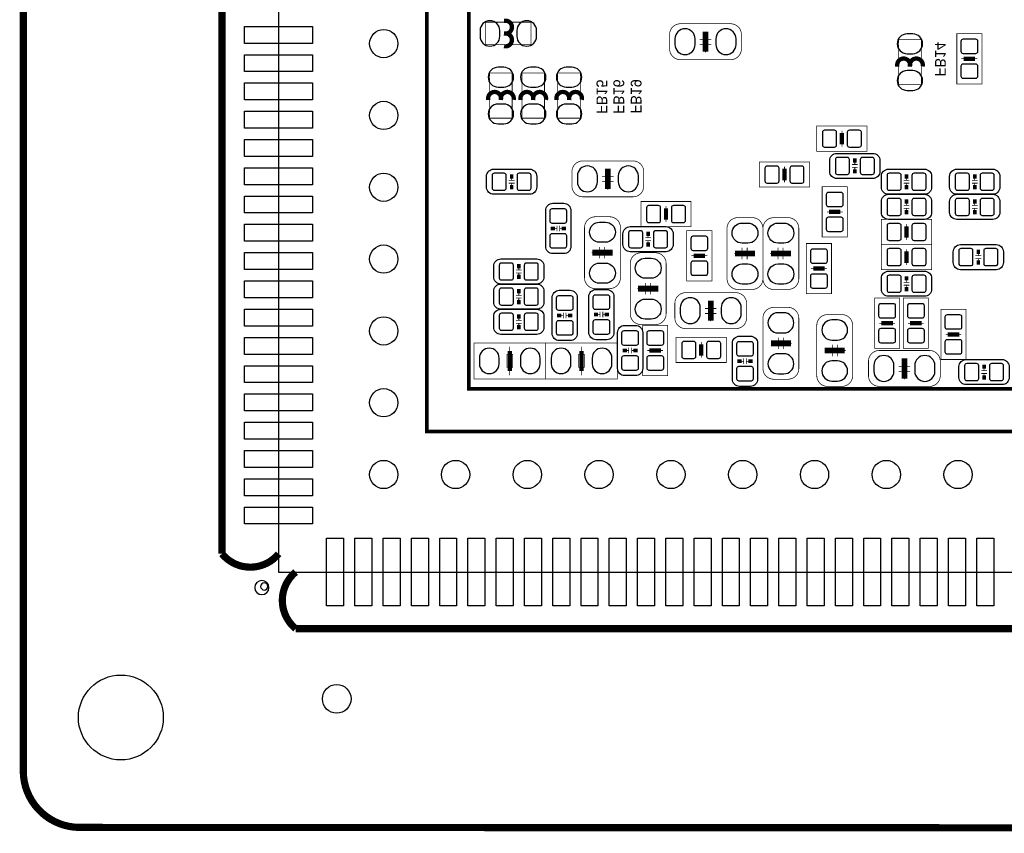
# Model space of a CAD drawing. Extents: x -9 to 199, y -9 to 108.
# Tile 1 of 10: x -9 to 26, y -9 to 20. Entities that reach past the tile are written whole.
import ezdxf
from ezdxf.enums import TextEntityAlignment as Align

# ---------------------------------------------------------------- set-up
doc = ezdxf.new("R2010")
doc.units = 0
for name, color, linetype in [('BG_OUTLINE', 7, 'CONTINUOUS'), ('BG_SILKSCREEN_BOTTOM', 6, 'CONTINUOUS'), ('PG_ASSEMBLY_BOTTOM', 5, 'CONTINUOUS'), ('PG_SILKSCREEN_BOTTOM', 173, 'CONTINUOUS'), ('PIN_BOTTOM', 1, 'CONTINUOUS')]:
    doc.layers.add(name, color=color, linetype=linetype)

msp = doc.modelspace()

# ---------------------------------------------------------------- linework, layer by layer
at = {"layer": 'BG_OUTLINE', "const_width": 0.254}
for points in [[(-7.03199, -9.031986), (197.06971, -9.113266, 0.414214), (199.069706, -7.11327), (199.069706, 105.7402, 0.414214), (197.06971, 107.740196), (4.275836, 107.821476)], [(-2.002028, 0.644906), (-2.002028, 44.395898, -0.471577), (0, 44.395898)], [(-2.002028, 0.644906, 0.471577), (0, 0.644906)], [(0.604266, 0, 0.471577), (0.604266, -2.002028)], [(0.604266, -2.002028), (42.355262, -2.002028, 0.471577), (42.355262, 0)], [(-9.031986, -7.03199, 0.414214), (-7.03199, -9.031986)]]:
    msp.add_lwpolyline(points, format="xyb", dxfattribs=at)
for points in [[(-9.031986, -4.99999), (-9.031986, 103.78948)], [(-9.031986, -4.99999), (-9.031986, -7.03199)]]:
    msp.add_lwpolyline(points, dxfattribs=at)
at = {"layer": 'BG_OUTLINE'}
msp.add_lwpolyline([(0, 45.000164), (0, 0), (43.000168, 0), (43.000168, 45.000164)], close=True, dxfattribs=at)
for points in [[(-0.342392, -0.549402, 1), (-0.842264, -0.549402)], [(-0.842264, -0.549402, 1), (-0.342392, -0.549402)], [(-0.381, -0.508, 1), (-0.635, -0.508)], [(-0.635, -0.508, 1), (-0.381, -0.508)]]:
    msp.add_lwpolyline(points, format="xyb", dxfattribs=at)
at = {"layer": 'BG_SILKSCREEN_BOTTOM', "const_width": 0.127}
msp.add_lwpolyline([(5.969, 4.974082), (37.756084, 4.974082), (37.756084, 40.026082), (5.244084, 40.026082), (5.244084, 4.974082), (5.969, 4.974082)], dxfattribs=at)
at = {"layer": 'PG_ASSEMBLY_BOTTOM', "const_width": 0.0254}
for points in [[(7.3279, 18.64995), (8.9281, 18.64995), (8.9281, 19.45005), (7.3279, 19.45005), (7.3279, 18.64995)], [(14.899894, 18.834608), (15.306294, 18.834608)], [(15.103094, 18.834608), (15.103094, 19.114008)], [(22.734778, 17.234662), (22.734778, 18.834862), (21.934678, 18.834862), (21.934678, 17.234662), (22.734778, 17.234662)], [(23.994364, 19.043904), (24.883364, 19.043904), (24.883364, 17.265904), (23.994364, 17.265904), (23.994364, 19.043904)], [(14.899894, 18.656808), (15.306294, 18.656808)], [(15.103094, 18.377408), (15.103094, 18.656808)], [(24.159464, 18.154904), (24.286464, 18.154904)], [(24.286464, 18.205704), (24.591264, 18.205704), (24.591264, 18.104104), (24.286464, 18.104104), (24.286464, 18.205704)], [(24.718264, 18.154904), (24.591264, 18.154904)], [(8.264144, 16.053308), (8.264144, 17.653508), (7.464044, 17.653508), (7.464044, 16.053308), (8.264144, 16.053308)], [(9.407144, 16.053308), (9.407144, 17.653508), (8.607044, 17.653508), (8.607044, 16.053308), (9.407144, 16.053308)], [(10.677144, 16.053308), (10.677144, 17.653508), (9.877044, 17.653508), (9.877044, 16.053308), (10.677144, 16.053308)], [(20.818094, 15.773908), (20.818094, 14.884908), (19.040094, 14.884908), (19.040094, 15.773908), (20.818094, 15.773908)], [(19.979894, 15.481808), (19.979894, 15.177008), (19.878294, 15.177008), (19.878294, 15.481808), (19.979894, 15.481808)], [(19.929094, 15.608808), (19.929094, 15.481808)], [(19.929094, 15.050008), (19.929094, 15.177008)], [(18.786094, 14.503908), (18.786094, 13.614908), (17.008094, 13.614908), (17.008094, 14.503908), (18.786094, 14.503908)], [(17.897094, 14.338808), (17.897094, 14.211808)], [(20.487894, 14.415008), (20.284694, 14.415008)], [(20.487894, 14.313408), (20.284694, 14.313408)], [(20.386294, 14.542008), (20.386294, 14.415008)], [(20.386294, 14.313408), (20.386294, 14.186408)], [(8.245094, 13.983208), (8.245094, 13.856208)], [(11.445494, 13.983208), (11.851894, 13.983208)], [(11.648694, 13.983208), (11.648694, 14.262608)], [(17.947894, 14.211808), (17.947894, 13.907008), (17.846294, 13.907008), (17.846294, 14.211808), (17.947894, 14.211808)], [(22.215094, 13.856208), (22.215094, 13.983208)], [(24.628094, 13.983208), (24.628094, 13.856208)], [(8.346694, 13.856208), (8.143494, 13.856208)], [(8.346694, 13.754608), (8.143494, 13.754608)], [(8.245094, 13.754608), (8.245094, 13.627608)], [(11.445494, 13.805408), (11.851894, 13.805408)], [(11.648694, 13.526008), (11.648694, 13.805408)], [(17.897094, 13.780008), (17.897094, 13.907008)], [(19.230594, 13.627608), (20.119594, 13.627608), (20.119594, 11.849608), (19.230594, 11.849608), (19.230594, 13.627608)], [(22.113494, 13.856208), (22.316694, 13.856208)], [(22.113494, 13.754608), (22.316694, 13.754608)], [(22.215094, 13.627608), (22.215094, 13.754608)], [(24.729694, 13.856208), (24.526494, 13.856208)], [(24.729694, 13.754608), (24.526494, 13.754608)], [(24.628094, 13.754608), (24.628094, 13.627608)], [(12.817094, 12.217908), (12.817094, 13.106908), (14.595094, 13.106908), (14.595094, 12.217908), (12.817094, 12.217908)], [(13.706094, 12.941808), (13.706094, 12.814808)], [(22.113494, 12.967208), (22.316694, 12.967208)], [(22.215094, 12.967208), (22.215094, 13.094208)], [(24.729694, 12.967208), (24.526494, 12.967208)], [(24.628094, 13.094208), (24.628094, 12.967208)], [(13.655294, 12.510008), (13.655294, 12.814808), (13.756894, 12.814808), (13.756894, 12.510008), (13.655294, 12.510008)], [(19.395694, 12.738608), (19.522694, 12.738608)], [(19.522694, 12.789408), (19.827494, 12.789408), (19.827494, 12.687808), (19.522694, 12.687808), (19.522694, 12.789408)], [(19.954494, 12.738608), (19.827494, 12.738608)], [(22.113494, 12.865608), (22.316694, 12.865608)], [(22.215094, 12.738608), (22.215094, 12.865608)], [(24.729694, 12.865608), (24.526494, 12.865608)], [(24.628094, 12.865608), (24.628094, 12.738608)], [(9.845294, 12.256008), (9.845294, 12.052808)], [(9.946894, 12.256008), (9.946894, 12.052808)], [(13.706094, 12.383008), (13.706094, 12.510008)], [(21.326094, 11.582908), (21.326094, 12.471908), (23.104094, 12.471908), (23.104094, 11.582908), (21.326094, 11.582908)], [(22.164294, 11.875008), (22.164294, 12.179808), (22.265894, 12.179808), (22.265894, 11.875008), (22.164294, 11.875008)], [(22.215094, 12.306808), (22.215094, 12.179808)], [(9.718294, 12.154408), (9.845294, 12.154408)], [(9.946894, 12.154408), (10.073894, 12.154408)], [(13.071094, 11.951208), (13.071094, 11.824208)], [(15.329154, 10.297668), (14.440154, 10.297668), (14.440154, 12.075668), (15.329154, 12.075668), (15.329154, 10.297668)], [(22.215094, 11.748008), (22.215094, 11.875008)], [(11.356594, 11.499088), (11.356594, 11.092688)], [(11.534394, 11.499088), (11.534394, 11.092688)], [(13.172694, 11.824208), (12.969494, 11.824208)], [(13.172694, 11.722608), (12.969494, 11.722608)], [(13.071094, 11.722608), (13.071094, 11.595608)], [(19.560794, 9.843008), (18.671794, 9.843008), (18.671794, 11.621008), (19.560794, 11.621008), (19.560794, 9.843008)], [(23.104094, 11.582908), (23.104094, 10.693908), (21.326094, 10.693908), (21.326094, 11.582908), (23.104094, 11.582908)], [(11.077194, 11.295888), (11.356594, 11.295888)], [(11.534394, 11.295888), (11.813794, 11.295888)], [(14.605254, 11.186668), (14.732254, 11.186668)], [(15.037054, 11.135868), (14.732254, 11.135868), (14.732254, 11.237468), (15.037054, 11.237468), (15.037054, 11.135868)], [(15.164054, 11.186668), (15.037054, 11.186668)], [(16.119094, 11.265408), (16.398494, 11.265408)], [(16.398494, 11.468608), (16.398494, 11.062208)], [(16.576294, 11.468608), (16.576294, 11.062208)], [(16.576294, 11.265408), (16.855694, 11.265408)], [(17.389094, 11.265408), (17.668494, 11.265408)], [(17.668494, 11.468608), (17.668494, 11.062208)], [(17.846294, 11.468608), (17.846294, 11.062208)], [(17.846294, 11.265408), (18.125694, 11.265408)], [(22.265894, 11.290808), (22.265894, 10.986008), (22.164294, 10.986008), (22.164294, 11.290808), (22.265894, 11.290808)], [(22.215094, 11.417808), (22.215094, 11.290808)], [(24.856694, 11.189208), (24.653494, 11.189208)], [(24.755094, 11.316208), (24.755094, 11.189208)], [(8.499094, 10.681208), (8.499094, 10.808208)], [(22.215094, 10.859008), (22.215094, 10.986008)], [(24.856694, 11.087608), (24.653494, 11.087608)], [(24.755094, 11.087608), (24.755094, 10.960608)], [(8.397494, 10.681208), (8.600694, 10.681208)], [(8.397494, 10.579608), (8.600694, 10.579608)], [(8.499094, 10.452608), (8.499094, 10.579608)], [(18.836894, 10.732008), (18.963894, 10.732008)], [(19.268694, 10.681208), (18.963894, 10.681208), (18.963894, 10.782808), (19.268694, 10.782808), (19.268694, 10.681208)], [(19.395694, 10.732008), (19.268694, 10.732008)], [(12.974574, 10.226548), (12.974574, 9.820148)], [(13.152374, 10.226548), (13.152374, 9.820148)], [(22.113494, 10.249408), (22.316694, 10.249408)], [(22.113494, 10.147808), (22.316694, 10.147808)], [(22.215094, 10.249408), (22.215094, 10.376408)], [(22.215094, 10.020808), (22.215094, 10.147808)], [(8.397494, 9.792208), (8.600694, 9.792208)], [(8.499094, 9.792208), (8.499094, 9.919208)], [(12.695174, 10.023348), (12.974574, 10.023348)], [(13.152374, 10.023348), (13.431774, 10.023348)], [(8.397494, 9.690608), (8.600694, 9.690608)], [(8.499094, 9.563608), (8.499094, 9.690608)], [(15.288514, 9.322308), (15.288514, 9.601708)], [(21.973794, 7.912608), (21.084794, 7.912608), (21.084794, 9.690608), (21.973794, 9.690608), (21.973794, 7.912608)], [(22.989794, 7.912608), (22.100794, 7.912608), (22.100794, 9.690608), (22.989794, 9.690608), (22.989794, 7.912608)], [(10.071354, 9.075928), (9.944354, 9.075928)], [(10.071354, 8.974328), (10.071354, 9.177528)], [(10.172954, 8.974328), (10.172954, 9.177528)], [(10.299954, 9.075928), (10.172954, 9.075928)], [(11.369294, 9.106408), (11.242294, 9.106408)], [(11.369294, 9.004808), (11.369294, 9.208008)], [(11.470894, 9.004808), (11.470894, 9.208008)], [(11.597894, 9.106408), (11.470894, 9.106408)], [(15.085314, 9.322308), (15.491714, 9.322308)], [(15.085314, 9.144508), (15.491714, 9.144508)], [(15.288514, 8.865108), (15.288514, 9.144508)], [(24.3205, 7.5184), (23.4315, 7.5184), (23.4315, 9.2964), (24.3205, 9.2964), (24.3205, 7.5184)], [(8.397494, 8.903208), (8.600694, 8.903208)], [(8.397494, 8.801608), (8.600694, 8.801608)], [(8.499094, 8.903208), (8.499094, 9.030208)], [(8.499094, 8.674608), (8.499094, 8.801608)], [(12.880594, 8.725408), (13.769594, 8.725408), (13.769594, 6.947408), (12.880594, 6.947408), (12.880594, 8.725408)], [(21.249894, 8.801608), (21.376894, 8.801608)], [(21.681694, 8.750808), (21.376894, 8.750808), (21.376894, 8.852408), (21.681694, 8.852408), (21.681694, 8.750808)], [(21.808694, 8.801608), (21.681694, 8.801608)], [(22.265894, 8.801608), (22.392894, 8.801608)], [(22.697694, 8.750808), (22.392894, 8.750808), (22.392894, 8.852408), (22.697694, 8.852408), (22.697694, 8.750808)], [(22.824694, 8.801608), (22.697694, 8.801608)], [(23.5966, 8.4074), (23.7236, 8.4074)], [(24.0284, 8.3566), (23.7236, 8.3566), (23.7236, 8.4582), (24.0284, 8.4582), (24.0284, 8.3566)], [(24.1554, 8.4074), (24.0284, 8.4074)], [(6.9088, 6.8326), (6.9088, 8.1026), (9.4488, 8.1026), (9.4488, 6.8326), (6.9088, 6.8326)], [(11.9888, 8.1026), (11.9888, 6.8326), (9.4488, 6.8326), (9.4488, 8.1026), (11.9888, 8.1026)], [(14.064234, 7.412228), (14.064234, 8.301228), (15.842234, 8.301228), (15.842234, 7.412228), (14.064234, 7.412228)], [(14.902434, 7.704328), (14.902434, 8.009128), (15.004034, 8.009128), (15.004034, 7.704328), (14.902434, 7.704328)], [(14.953234, 8.136128), (14.953234, 8.009128)], [(17.693894, 8.090408), (17.414494, 8.090408)], [(17.693894, 7.887208), (17.693894, 8.293608)], [(17.871694, 7.887208), (17.871694, 8.293608)], [(18.151094, 8.090408), (17.871694, 8.090408)], [(19.598894, 7.633208), (19.598894, 8.039608)], [(19.776694, 7.633208), (19.776694, 8.039608)], [(8.2804, 7.6962), (8.0772, 7.6962), (8.0772, 7.239), (8.2804, 7.239), (8.2804, 7.6962)], [(8.1788, 7.6962), (8.1788, 7.9756)], [(10.6172, 7.239), (10.8204, 7.239), (10.8204, 7.6962), (10.6172, 7.6962), (10.6172, 7.239)], [(10.7188, 7.9756), (10.7188, 7.6962)], [(12.385294, 7.836408), (12.258294, 7.836408)], [(12.385294, 7.734808), (12.385294, 7.938008)], [(12.486894, 7.734808), (12.486894, 7.938008)], [(12.613894, 7.836408), (12.486894, 7.836408)], [(13.045694, 7.836408), (13.172694, 7.836408)], [(13.172694, 7.887208), (13.477494, 7.887208), (13.477494, 7.785608), (13.172694, 7.785608), (13.172694, 7.887208)], [(13.604494, 7.836408), (13.477494, 7.836408)], [(14.953234, 7.577328), (14.953234, 7.704328)], [(19.598894, 7.836408), (19.319494, 7.836408)], [(20.056094, 7.836408), (19.776694, 7.836408)], [(16.449294, 7.455408), (16.322294, 7.455408)], [(16.449294, 7.353808), (16.449294, 7.557008)], [(16.550894, 7.353808), (16.550894, 7.557008)], [(16.677894, 7.455408), (16.550894, 7.455408)], [(22.138894, 7.277608), (22.138894, 7.557008)], [(8.1788, 6.9596), (8.1788, 7.239)], [(10.7188, 7.239), (10.7188, 6.9596)], [(21.935694, 7.277608), (22.342094, 7.277608)], [(21.935694, 7.099808), (22.342094, 7.099808)], [(22.138894, 6.820408), (22.138894, 7.099808)], [(25.059894, 7.125208), (24.856694, 7.125208)], [(25.059894, 7.023608), (24.856694, 7.023608)], [(24.958294, 7.252208), (24.958294, 7.125208)], [(24.958294, 7.023608), (24.958294, 6.896608)]]:
    msp.add_lwpolyline(points, dxfattribs=at)
for points in [[(13.833094, 18.504408), (13.833094, 19.012408, -0.414214), (14.214094, 19.393408), (15.992094, 19.393408, -0.414214), (16.373094, 19.012408), (16.373094, 18.504408, -0.414214), (15.992094, 18.123408), (14.214094, 18.123408, -0.414214), (13.833094, 18.504408)], [(10.378694, 13.653008), (10.378694, 14.161008, -0.414214), (10.759694, 14.542008), (12.537694, 14.542008, -0.414214), (12.918694, 14.161008), (12.918694, 13.653008, -0.414214), (12.537694, 13.272008), (10.759694, 13.272008, -0.414214), (10.378694, 13.653008)], [(11.204194, 12.565888), (11.712194, 12.565888, -0.414214), (12.093194, 12.184888), (12.093194, 10.406888, -0.414214), (11.712194, 10.025888), (11.204194, 10.025888, -0.414214), (10.823194, 10.406888), (10.823194, 12.184888, -0.414214), (11.204194, 12.565888)], [(16.246094, 12.535408), (16.754094, 12.535408, -0.414214), (17.135094, 12.154408), (17.135094, 10.376408, -0.414214), (16.754094, 9.995408), (16.246094, 9.995408, -0.414214), (15.865094, 10.376408), (15.865094, 12.154408, -0.414214), (16.246094, 12.535408)], [(17.516094, 12.535408), (18.024094, 12.535408, -0.414214), (18.405094, 12.154408), (18.405094, 10.376408, -0.414214), (18.024094, 9.995408), (17.516094, 9.995408, -0.414214), (17.135094, 10.376408), (17.135094, 12.154408, -0.414214), (17.516094, 12.535408)], [(12.822174, 11.293348), (13.330174, 11.293348, -0.414214), (13.711174, 10.912348), (13.711174, 9.134348, -0.414214), (13.330174, 8.753348), (12.822174, 8.753348, -0.414214), (12.441174, 9.134348), (12.441174, 10.912348, -0.414214), (12.822174, 11.293348)], [(14.018514, 8.992108), (14.018514, 9.500108, -0.414214), (14.399514, 9.881108), (16.177514, 9.881108, -0.414214), (16.558514, 9.500108), (16.558514, 8.992108, -0.414214), (16.177514, 8.611108), (14.399514, 8.611108, -0.414214), (14.018514, 8.992108)], [(18.024094, 6.820408), (17.516094, 6.820408, -0.414214), (17.135094, 7.201408), (17.135094, 8.979408, -0.414214), (17.516094, 9.360408), (18.024094, 9.360408, -0.414214), (18.405094, 8.979408), (18.405094, 7.201408, -0.414214), (18.024094, 6.820408)], [(19.929094, 6.566408), (19.421094, 6.566408, -0.414214), (19.040094, 6.947408), (19.040094, 8.725408, -0.414214), (19.421094, 9.106408), (19.929094, 9.106408, -0.414214), (20.310094, 8.725408), (20.310094, 6.947408, -0.414214), (19.929094, 6.566408)], [(20.868894, 6.947408), (20.868894, 7.455408, -0.414214), (21.249894, 7.836408), (23.027894, 7.836408, -0.414214), (23.408894, 7.455408), (23.408894, 6.947408, -0.414214), (23.027894, 6.566408), (21.249894, 6.566408, -0.414214), (20.868894, 6.947408)]]:
    msp.add_lwpolyline(points, format="xyb", dxfattribs=at)
at = {"layer": 'PG_ASSEMBLY_BOTTOM'}
for points in [[(21.275294, 14.554708), (21.275294, 14.173708, -0.414214), (21.021294, 13.919708), (19.751294, 13.919708, -0.414214), (19.497294, 14.173708), (19.497294, 14.554708, -0.414214), (19.751294, 14.808708), (21.021294, 14.808708, -0.414214), (21.275294, 14.554708)], [(9.134094, 13.995908), (9.134094, 13.614908, -0.414214), (8.880094, 13.360908), (7.610094, 13.360908, -0.414214), (7.356094, 13.614908), (7.356094, 13.995908, -0.414214), (7.610094, 14.249908), (8.880094, 14.249908, -0.414214), (9.134094, 13.995908)], [(21.326094, 13.614908), (21.326094, 13.995908, -0.414214), (21.580094, 14.249908), (22.850094, 14.249908, -0.414214), (23.104094, 13.995908), (23.104094, 13.614908, -0.414214), (22.850094, 13.360908), (21.580094, 13.360908, -0.414214), (21.326094, 13.614908)], [(25.517094, 13.995908), (25.517094, 13.614908, -0.414214), (25.263094, 13.360908), (23.993094, 13.360908, -0.414214), (23.739094, 13.614908), (23.739094, 13.995908, -0.414214), (23.993094, 14.249908), (25.263094, 14.249908, -0.414214), (25.517094, 13.995908)], [(21.326094, 12.725908), (21.326094, 13.106908, -0.414214), (21.580094, 13.360908), (22.850094, 13.360908, -0.414214), (23.104094, 13.106908), (23.104094, 12.725908, -0.414214), (22.850094, 12.471908), (21.580094, 12.471908, -0.414214), (21.326094, 12.725908)], [(25.517094, 13.106908), (25.517094, 12.725908, -0.414214), (25.263094, 12.471908), (23.993094, 12.471908, -0.414214), (23.739094, 12.725908), (23.739094, 13.106908, -0.414214), (23.993094, 13.360908), (25.263094, 13.360908, -0.414214), (25.517094, 13.106908)], [(9.705594, 13.043408), (10.086594, 13.043408, -0.414214), (10.340594, 12.789408), (10.340594, 11.519408, -0.414214), (10.086594, 11.265408), (9.705594, 11.265408, -0.414214), (9.451594, 11.519408), (9.451594, 12.789408, -0.414214), (9.705594, 13.043408)], [(13.960094, 11.963908), (13.960094, 11.582908, -0.414214), (13.706094, 11.328908), (12.436094, 11.328908, -0.414214), (12.182094, 11.582908), (12.182094, 11.963908, -0.414214), (12.436094, 12.217908), (13.706094, 12.217908, -0.414214), (13.960094, 11.963908)], [(25.644094, 11.328908), (25.644094, 10.947908, -0.414214), (25.390094, 10.693908), (24.120094, 10.693908, -0.414214), (23.866094, 10.947908), (23.866094, 11.328908, -0.414214), (24.120094, 11.582908), (25.390094, 11.582908, -0.414214), (25.644094, 11.328908)], [(7.610094, 10.439908), (7.610094, 10.820908, -0.414214), (7.864094, 11.074908), (9.134094, 11.074908, -0.414214), (9.388094, 10.820908), (9.388094, 10.439908, -0.414214), (9.134094, 10.185908), (7.864094, 10.185908, -0.414214), (7.610094, 10.439908)], [(21.326094, 10.008108), (21.326094, 10.389108, -0.414214), (21.580094, 10.643108), (22.850094, 10.643108, -0.414214), (23.104094, 10.389108), (23.104094, 10.008108, -0.414214), (22.850094, 9.754108), (21.580094, 9.754108, -0.414214), (21.326094, 10.008108)], [(7.610094, 9.550908), (7.610094, 9.931908, -0.414214), (7.864094, 10.185908), (9.134094, 10.185908, -0.414214), (9.388094, 9.931908), (9.388094, 9.550908, -0.414214), (9.134094, 9.296908), (7.864094, 9.296908, -0.414214), (7.610094, 9.550908)], [(10.312654, 8.186928), (9.931654, 8.186928, -0.414214), (9.677654, 8.440928), (9.677654, 9.710928, -0.414214), (9.931654, 9.964928), (10.312654, 9.964928, -0.414214), (10.566654, 9.710928), (10.566654, 8.440928, -0.414214), (10.312654, 8.186928)], [(11.610594, 8.217408), (11.229594, 8.217408, -0.414214), (10.975594, 8.471408), (10.975594, 9.741408, -0.414214), (11.229594, 9.995408), (11.610594, 9.995408, -0.414214), (11.864594, 9.741408), (11.864594, 8.471408, -0.414214), (11.610594, 8.217408)], [(7.610094, 8.661908), (7.610094, 9.042908, -0.414214), (7.864094, 9.296908), (9.134094, 9.296908, -0.414214), (9.388094, 9.042908), (9.388094, 8.661908, -0.414214), (9.134094, 8.407908), (7.864094, 8.407908, -0.414214), (7.610094, 8.661908)], [(12.626594, 6.947408), (12.245594, 6.947408, -0.414214), (11.991594, 7.201408), (11.991594, 8.471408, -0.414214), (12.245594, 8.725408), (12.626594, 8.725408, -0.414214), (12.880594, 8.471408), (12.880594, 7.201408, -0.414214), (12.626594, 6.947408)], [(16.690594, 6.566408), (16.309594, 6.566408, -0.414214), (16.055594, 6.820408), (16.055594, 8.090408, -0.414214), (16.309594, 8.344408), (16.690594, 8.344408, -0.414214), (16.944594, 8.090408), (16.944594, 6.820408, -0.414214), (16.690594, 6.566408)], [(25.847294, 7.264908), (25.847294, 6.883908, -0.414214), (25.593294, 6.629908), (24.323294, 6.629908, -0.414214), (24.069294, 6.883908), (24.069294, 7.264908, -0.414214), (24.323294, 7.518908), (25.593294, 7.518908, -0.414214), (25.847294, 7.264908)]]:
    msp.add_lwpolyline(points, format="xyb", dxfattribs=at)
at = {"layer": 'PG_SILKSCREEN_BOTTOM'}
for points, const_width in [([(27.432, 38.481), (26.479754, 38.504368), (6.731, 38.481), (6.731, 6.477), (36.195, 6.477), (36.195, 38.481), (27.432, 38.481)], 0.127), ([(15.103094, 19.114008), (15.103094, 18.402808)], 0.2032), ([(24.642064, 18.154904), (24.235664, 18.154904)], 0.1524), ([(19.929094, 15.126208), (19.929094, 15.532608)], 0.1524), ([(20.322794, 14.554708), (20.449794, 14.554708)], 0.1524), ([(11.648694, 14.262608), (11.648694, 13.551408)], 0.2032), ([(17.897094, 13.856208), (17.897094, 14.262608)], 0.1524), ([(8.181594, 13.995908), (8.308594, 13.995908)], 0.1524), ([(20.449794, 14.173708), (20.322794, 14.173708)], 0.1524), ([(22.151594, 13.995908), (22.278594, 13.995908)], 0.1524), ([(24.564594, 13.995908), (24.691594, 13.995908)], 0.1524), ([(8.308594, 13.614908), (8.181594, 13.614908)], 0.1524), ([(22.278594, 13.614908), (22.151594, 13.614908)], 0.1524), ([(24.691594, 13.614908), (24.564594, 13.614908)], 0.1524), ([(13.706094, 12.865608), (13.706094, 12.459208)], 0.1524), ([(22.151594, 13.106908), (22.278594, 13.106908)], 0.1524), ([(24.564594, 13.106908), (24.691594, 13.106908)], 0.1524), ([(19.878294, 12.738608), (19.471894, 12.738608)], 0.1524), ([(22.278594, 12.725908), (22.151594, 12.725908)], 0.1524), ([(24.691594, 12.725908), (24.564594, 12.725908)], 0.1524), ([(9.705594, 12.090908), (9.705594, 12.217908)], 0.1524), ([(10.086594, 12.217908), (10.086594, 12.090908)], 0.1524), ([(22.215094, 12.230608), (22.215094, 11.824208)], 0.1524), ([(13.007594, 11.963908), (13.134594, 11.963908)], 0.1524), ([(13.134594, 11.582908), (13.007594, 11.582908)], 0.1524), ([(11.813794, 11.295888), (11.102594, 11.295888)], 0.2032), ([(14.681454, 11.186668), (15.087854, 11.186668)], 0.1524), ([(16.855694, 11.265408), (16.144494, 11.265408)], 0.2032), ([(18.125694, 11.265408), (17.414494, 11.265408)], 0.2032), ([(22.215094, 10.935208), (22.215094, 11.341608)], 0.1524), ([(24.691594, 11.328908), (24.818594, 11.328908)], 0.1524), ([(8.435594, 10.820908), (8.562594, 10.820908)], 0.1524), ([(18.913094, 10.732008), (19.319494, 10.732008)], 0.1524), ([(24.818594, 10.947908), (24.691594, 10.947908)], 0.1524), ([(8.562594, 10.439908), (8.435594, 10.439908)], 0.1524), ([(22.151594, 10.389108), (22.278594, 10.389108)], 0.1524), ([(13.431774, 10.023348), (12.720574, 10.023348)], 0.2032), ([(8.435594, 9.931908), (8.562594, 9.931908)], 0.1524), ([(22.278594, 10.008108), (22.151594, 10.008108)], 0.1524), ([(8.562594, 9.550908), (8.435594, 9.550908)], 0.1524), ([(15.288514, 9.601708), (15.288514, 8.890508)], 0.2032), ([(8.435594, 9.042908), (8.562594, 9.042908)], 0.1524), ([(9.931654, 9.012428), (9.931654, 9.139428)], 0.1524), ([(10.312654, 9.139428), (10.312654, 9.012428)], 0.1524), ([(11.229594, 9.042908), (11.229594, 9.169908)], 0.1524), ([(11.610594, 9.169908), (11.610594, 9.042908)], 0.1524), ([(8.562594, 8.661908), (8.435594, 8.661908)], 0.1524), ([(21.326094, 8.801608), (21.732494, 8.801608)], 0.1524), ([(22.342094, 8.801608), (22.748494, 8.801608)], 0.1524), ([(23.6728, 8.4074), (24.0792, 8.4074)], 0.1524), ([(14.953234, 8.059928), (14.953234, 7.653528)], 0.1524), ([(17.414494, 8.090408), (18.125694, 8.090408)], 0.2032), ([(8.1788, 7.8232), (8.1788, 7.112)], 0.1524), ([(10.7188, 7.112), (10.7188, 7.8232)], 0.1524), ([(12.245594, 7.772908), (12.245594, 7.899908)], 0.1524), ([(12.626594, 7.899908), (12.626594, 7.772908)], 0.1524), ([(13.528294, 7.836408), (13.121894, 7.836408)], 0.1524), ([(19.319494, 7.836408), (20.030694, 7.836408)], 0.2032), ([(16.309594, 7.391908), (16.309594, 7.518908)], 0.1524), ([(16.690594, 7.518908), (16.690594, 7.391908)], 0.1524), ([(22.138894, 7.557008), (22.138894, 6.845808)], 0.2032), ([(24.894794, 7.264908), (25.021794, 7.264908)], 0.1524), ([(25.021794, 6.883908), (24.894794, 6.883908)], 0.1524)]:
    msp.add_lwpolyline(points, dxfattribs=dict(at, const_width=const_width))
at = {"layer": 'PG_SILKSCREEN_BOTTOM', "const_width": 0.1524}
for points in [[(7.97306, 19.500088), (8.027924, 19.500088, -1.11689), (7.977886, 19.05)], [(7.97306, 19.05), (8.027924, 19.05, -1.116858), (7.977886, 18.599912)], [(21.88464, 17.879822), (21.88464, 17.934686, -1.11689), (22.334728, 17.884648)], [(22.334728, 17.879822), (22.334728, 17.934686, -1.116858), (22.784816, 17.884648)], [(7.414006, 16.698468), (7.414006, 16.753332, -1.11689), (7.864094, 16.703294)], [(7.864094, 16.698468), (7.864094, 16.753332, -1.116858), (8.314182, 16.703294)], [(8.557006, 16.698468), (8.557006, 16.753332, -1.11689), (9.007094, 16.703294)], [(9.007094, 16.698468), (9.007094, 16.753332, -1.116858), (9.457182, 16.703294)], [(9.827006, 16.698468), (9.827006, 16.753332, -1.11689), (10.277094, 16.703294)], [(10.277094, 16.698468), (10.277094, 16.753332, -1.116858), (10.727182, 16.703294)]]:
    msp.add_lwpolyline(points, format="xyb", dxfattribs=at)
at = {"layer": 'PIN_BOTTOM'}
for points in [[(1.200023, 19.299936), (1.200023, 18.699988), (-1.200023, 18.699988), (-1.200023, 19.299936)], [(1.200023, 18.299938), (1.200023, 17.69999), (-1.200023, 17.69999), (-1.200023, 18.299938)], [(1.200023, 17.29994), (1.200023, 16.699992), (-1.200023, 16.699992), (-1.200023, 17.29994)], [(1.200023, 16.299942), (1.200023, 15.699994), (-1.200023, 15.699994), (-1.200023, 16.299942)], [(1.200023, 15.299944), (1.200023, 14.699996), (-1.200023, 14.699996), (-1.200023, 15.299944)], [(1.200023, 14.299946), (1.200023, 13.699998), (-1.200023, 13.699998), (-1.200023, 14.299946)], [(1.200023, 13.299948), (1.200023, 12.7), (-1.200023, 12.7), (-1.200023, 13.299948)], [(1.200023, 12.29995), (1.200023, 11.700002), (-1.200023, 11.700002), (-1.200023, 12.29995)], [(1.200023, 11.299952), (1.200023, 10.700004), (-1.200023, 10.700004), (-1.200023, 11.299952)], [(1.200023, 10.299954), (1.200023, 9.700006), (-1.200023, 9.700006), (-1.200023, 10.299954)], [(1.200023, 9.299956), (1.200023, 8.700008), (-1.200023, 8.700008), (-1.200023, 9.299956)], [(1.200023, 8.299958), (1.200023, 7.70001), (-1.200023, 7.70001), (-1.200023, 8.299958)], [(1.200023, 7.29996), (1.200023, 6.700012), (-1.200023, 6.700012), (-1.200023, 7.29996)], [(1.200023, 6.299962), (1.200023, 5.700014), (-1.200023, 5.700014), (-1.200023, 6.299962)], [(1.200023, 5.299964), (1.200023, 4.700016), (-1.200023, 4.700016), (-1.200023, 5.299964)], [(1.200023, 4.299966), (1.200023, 3.700018), (-1.200023, 3.700018), (-1.200023, 4.299966)], [(1.200023, 3.299968), (1.200023, 2.70002), (-1.200023, 2.70002), (-1.200023, 3.299968)], [(1.200023, 2.29997), (1.200023, 1.700022), (-1.200023, 1.700022), (-1.200023, 2.29997)], [(1.700022, 1.200023), (2.29997, 1.200023), (2.29997, -1.200023), (1.700022, -1.200023)], [(2.70002, 1.200023), (3.299968, 1.200023), (3.299968, -1.200023), (2.70002, -1.200023)], [(3.700018, 1.200023), (4.299966, 1.200023), (4.299966, -1.200023), (3.700018, -1.200023)], [(4.700016, 1.200023), (5.299964, 1.200023), (5.299964, -1.200023), (4.700016, -1.200023)], [(5.700014, 1.200023), (6.299962, 1.200023), (6.299962, -1.200023), (5.700014, -1.200023)], [(6.700012, 1.200023), (7.29996, 1.200023), (7.29996, -1.200023), (6.700012, -1.200023)], [(7.70001, 1.200023), (8.299958, 1.200023), (8.299958, -1.200023), (7.70001, -1.200023)], [(8.700008, 1.200023), (9.299956, 1.200023), (9.299956, -1.200023), (8.700008, -1.200023)], [(9.700006, 1.200023), (10.299954, 1.200023), (10.299954, -1.200023), (9.700006, -1.200023)], [(10.700004, 1.200023), (11.299952, 1.200023), (11.299952, -1.200023), (10.700004, -1.200023)], [(11.700002, 1.200023), (12.29995, 1.200023), (12.29995, -1.200023), (11.700002, -1.200023)], [(12.7, 1.200023), (13.299948, 1.200023), (13.299948, -1.200023), (12.7, -1.200023)], [(13.699998, 1.200023), (14.299946, 1.200023), (14.299946, -1.200023), (13.699998, -1.200023)], [(14.699996, 1.200023), (15.299944, 1.200023), (15.299944, -1.200023), (14.699996, -1.200023)], [(15.699994, 1.200023), (16.299942, 1.200023), (16.299942, -1.200023), (15.699994, -1.200023)], [(16.699992, 1.200023), (17.29994, 1.200023), (17.29994, -1.200023), (16.699992, -1.200023)], [(17.69999, 1.200023), (18.299938, 1.200023), (18.299938, -1.200023), (17.69999, -1.200023)], [(18.699988, 1.200023), (19.299936, 1.200023), (19.299936, -1.200023), (18.699988, -1.200023)], [(19.699986, 1.200023), (20.299934, 1.200023), (20.299934, -1.200023), (19.699986, -1.200023)], [(20.699984, 1.200023), (21.299932, 1.200023), (21.299932, -1.200023), (20.699984, -1.200023)], [(21.700236, 1.200023), (22.300184, 1.200023), (22.300184, -1.200023), (21.700236, -1.200023)], [(22.700234, 1.200023), (23.300182, 1.200023), (23.300182, -1.200023), (22.700234, -1.200023)], [(23.700232, 1.200023), (24.30018, 1.200023), (24.30018, -1.200023), (23.700232, -1.200023)], [(24.70023, 1.200023), (25.300178, 1.200023), (25.300178, -1.200023), (24.70023, -1.200023)]]:
    msp.add_lwpolyline(points, close=True, dxfattribs=at)
for points in [[(7.828026, 18.950051), (7.828026, 19.149949, 1), (7.128002, 19.149949), (7.128002, 18.950051, 1)], [(9.127998, 18.950051), (9.127998, 19.149949, 1), (8.427974, 19.149949), (8.427974, 18.950051, 1)], [(14.73454, 18.656808), (14.73454, 18.860008, 1), (14.02334, 18.860008), (14.02334, 18.656808, 1)], [(16.182848, 18.656808), (16.182848, 18.860008, 1), (15.471648, 18.860008), (15.471648, 18.656808, 1)], [(22.434677, 19.03476), (22.234779, 19.03476, 1), (22.234779, 18.334736), (22.434677, 18.334736, 1)], [(24.738838, 18.419826), (24.738838, 18.769838, 0.415686), (24.663908, 18.844768), (24.21382, 18.844768, 0.415686), (24.13889, 18.769838), (24.13889, 18.419826, 0.415686), (24.21382, 18.344896), (24.663908, 18.344896, 0.415686)], [(7.964043, 17.853406), (7.764145, 17.853406, 1), (7.764145, 17.153382), (7.964043, 17.153382, 1)], [(9.107043, 17.853406), (8.907145, 17.853406, 1), (8.907145, 17.153382), (9.107043, 17.153382, 1)], [(10.377043, 17.853406), (10.177145, 17.853406, 1), (10.177145, 17.153382), (10.377043, 17.153382, 1)], [(24.738838, 17.53997), (24.738838, 17.889982, 0.415686), (24.663908, 17.964912), (24.21382, 17.964912, 0.415686), (24.13889, 17.889982), (24.13889, 17.53997, 0.415686), (24.21382, 17.46504), (24.663908, 17.46504, 0.415686)], [(22.434677, 17.734788), (22.234779, 17.734788, 1), (22.234779, 17.034764), (22.434677, 17.034764, 1)], [(7.964043, 16.553434), (7.764145, 16.553434, 1), (7.764145, 15.85341), (7.964043, 15.85341, 1)], [(9.107043, 16.553434), (8.907145, 16.553434, 1), (8.907145, 15.85341), (9.107043, 15.85341, 1)], [(10.377043, 16.553434), (10.177145, 16.553434, 1), (10.177145, 15.85341), (10.377043, 15.85341, 1)], [(19.31416, 15.029434), (19.664172, 15.029434, 0.415686), (19.739102, 15.104364), (19.739102, 15.554452, 0.415686), (19.664172, 15.629382), (19.31416, 15.629382, 0.415686), (19.23923, 15.554452), (19.23923, 15.104364, 0.415686)], [(20.194016, 15.029434), (20.544028, 15.029434, 0.415686), (20.618958, 15.104364), (20.618958, 15.554452, 0.415686), (20.544028, 15.629382), (20.194016, 15.629382, 0.415686), (20.119086, 15.554452), (20.119086, 15.104364, 0.415686)], [(19.77136, 14.064234), (20.121372, 14.064234, 0.415686), (20.196302, 14.139164), (20.196302, 14.589252, 0.415686), (20.121372, 14.664182), (19.77136, 14.664182, 0.415686), (19.69643, 14.589252), (19.69643, 14.139164, 0.415686)], [(20.651216, 14.064234), (21.001228, 14.064234, 0.415686), (21.076158, 14.139164), (21.076158, 14.589252, 0.415686), (21.001228, 14.664182), (20.651216, 14.664182, 0.415686), (20.576286, 14.589252), (20.576286, 14.139164, 0.415686)], [(11.28014, 13.805408), (11.28014, 14.008608, 1), (10.56894, 14.008608), (10.56894, 13.805408, 1)], [(12.728448, 13.805408), (12.728448, 14.008608, 1), (12.017248, 14.008608), (12.017248, 13.805408, 1)], [(17.28216, 13.759434), (17.632172, 13.759434, 0.415686), (17.707102, 13.834364), (17.707102, 14.284452, 0.415686), (17.632172, 14.359382), (17.28216, 14.359382, 0.415686), (17.20723, 14.284452), (17.20723, 13.834364, 0.415686)], [(18.162016, 13.759434), (18.512028, 13.759434, 0.415686), (18.586958, 13.834364), (18.586958, 14.284452, 0.415686), (18.512028, 14.359382), (18.162016, 14.359382, 0.415686), (18.087086, 14.284452), (18.087086, 13.834364, 0.415686)], [(7.63016, 13.505434), (7.980172, 13.505434, 0.415686), (8.055102, 13.580364), (8.055102, 14.030452, 0.415686), (7.980172, 14.105382), (7.63016, 14.105382, 0.415686), (7.55523, 14.030452), (7.55523, 13.580364, 0.415686)], [(8.510016, 13.505434), (8.860028, 13.505434, 0.415686), (8.934958, 13.580364), (8.934958, 14.030452, 0.415686), (8.860028, 14.105382), (8.510016, 14.105382, 0.415686), (8.435086, 14.030452), (8.435086, 13.580364, 0.415686)], [(21.950172, 14.105382), (21.60016, 14.105382, 0.415686), (21.52523, 14.030452), (21.52523, 13.580364, 0.415686), (21.60016, 13.505434), (21.950172, 13.505434, 0.415686), (22.025102, 13.580364), (22.025102, 14.030452, 0.415686)], [(22.830028, 14.105382), (22.480016, 14.105382, 0.415686), (22.405086, 14.030452), (22.405086, 13.580364, 0.415686), (22.480016, 13.505434), (22.830028, 13.505434, 0.415686), (22.904958, 13.580364), (22.904958, 14.030452, 0.415686)], [(24.01316, 13.505434), (24.363172, 13.505434, 0.415686), (24.438102, 13.580364), (24.438102, 14.030452, 0.415686), (24.363172, 14.105382), (24.01316, 14.105382, 0.415686), (23.93823, 14.030452), (23.93823, 13.580364, 0.415686)], [(24.893016, 13.505434), (25.243028, 13.505434, 0.415686), (25.317958, 13.580364), (25.317958, 14.030452, 0.415686), (25.243028, 14.105382), (24.893016, 14.105382, 0.415686), (24.818086, 14.030452), (24.818086, 13.580364, 0.415686)], [(19.975068, 13.00353), (19.975068, 13.353542, 0.415686), (19.900138, 13.428472), (19.45005, 13.428472, 0.415686), (19.37512, 13.353542), (19.37512, 13.00353, 0.415686), (19.45005, 12.9286), (19.900138, 12.9286, 0.415686)], [(13.441172, 12.962382), (13.09116, 12.962382, 0.415686), (13.01623, 12.887452), (13.01623, 12.437364, 0.415686), (13.09116, 12.362434), (13.441172, 12.362434, 0.415686), (13.516102, 12.437364), (13.516102, 12.887452, 0.415686)], [(14.321028, 12.962382), (13.971016, 12.962382, 0.415686), (13.896086, 12.887452), (13.896086, 12.437364, 0.415686), (13.971016, 12.362434), (14.321028, 12.362434, 0.415686), (14.395958, 12.437364), (14.395958, 12.887452, 0.415686)], [(21.950172, 13.216382), (21.60016, 13.216382, 0.415686), (21.52523, 13.141452), (21.52523, 12.691364, 0.415686), (21.60016, 12.616434), (21.950172, 12.616434, 0.415686), (22.025102, 12.691364), (22.025102, 13.141452, 0.415686)], [(22.830028, 13.216382), (22.480016, 13.216382, 0.415686), (22.405086, 13.141452), (22.405086, 12.691364, 0.415686), (22.480016, 12.616434), (22.830028, 12.616434, 0.415686), (22.904958, 12.691364), (22.904958, 13.141452, 0.415686)], [(24.01316, 12.616434), (24.363172, 12.616434, 0.415686), (24.438102, 12.691364), (24.438102, 13.141452, 0.415686), (24.363172, 13.216382), (24.01316, 13.216382, 0.415686), (23.93823, 13.141452), (23.93823, 12.691364, 0.415686)], [(24.893016, 12.616434), (25.243028, 12.616434, 0.415686), (25.317958, 12.691364), (25.317958, 13.141452, 0.415686), (25.243028, 13.216382), (24.893016, 13.216382, 0.415686), (24.818086, 13.141452), (24.818086, 12.691364, 0.415686)], [(10.196068, 12.41933), (10.196068, 12.769342, 0.415686), (10.121138, 12.844272), (9.67105, 12.844272, 0.415686), (9.59612, 12.769342), (9.59612, 12.41933, 0.415686), (9.67105, 12.3444), (10.121138, 12.3444, 0.415686)], [(19.975068, 12.123674), (19.975068, 12.473686, 0.415686), (19.900138, 12.548616), (19.45005, 12.548616, 0.415686), (19.37512, 12.473686), (19.37512, 12.123674, 0.415686), (19.45005, 12.048744), (19.900138, 12.048744, 0.415686)], [(11.559794, 11.664442), (11.356594, 11.664442, -1), (11.356594, 12.375642), (11.559794, 12.375642, -1)], [(16.601694, 11.633962), (16.398494, 11.633962, -1), (16.398494, 12.345162), (16.601694, 12.345162, -1)], [(17.871694, 11.633962), (17.668494, 11.633962, -1), (17.668494, 12.345162), (17.871694, 12.345162, -1)], [(21.950172, 12.327382), (21.60016, 12.327382, 0.415686), (21.52523, 12.252452), (21.52523, 11.802364, 0.415686), (21.60016, 11.727434), (21.950172, 11.727434, 0.415686), (22.025102, 11.802364), (22.025102, 12.252452, 0.415686)], [(22.830028, 12.327382), (22.480016, 12.327382, 0.415686), (22.405086, 12.252452), (22.405086, 11.802364, 0.415686), (22.480016, 11.727434), (22.830028, 11.727434, 0.415686), (22.904958, 11.802364), (22.904958, 12.252452, 0.415686)], [(10.196068, 11.539474), (10.196068, 11.889486, 0.415686), (10.121138, 11.964416), (9.67105, 11.964416, 0.415686), (9.59612, 11.889486), (9.59612, 11.539474, 0.415686), (9.67105, 11.464544), (10.121138, 11.464544, 0.415686)], [(12.45616, 11.473434), (12.806172, 11.473434, 0.415686), (12.881102, 11.548364), (12.881102, 11.998452, 0.415686), (12.806172, 12.073382), (12.45616, 12.073382, 0.415686), (12.38123, 11.998452), (12.38123, 11.548364, 0.415686)], [(13.336016, 11.473434), (13.686028, 11.473434, 0.415686), (13.760958, 11.548364), (13.760958, 11.998452, 0.415686), (13.686028, 12.073382), (13.336016, 12.073382, 0.415686), (13.261086, 11.998452), (13.261086, 11.548364, 0.415686)], [(14.58468, 11.801602), (14.58468, 11.45159, 0.415686), (14.65961, 11.37666), (15.109698, 11.37666, 0.415686), (15.184628, 11.45159), (15.184628, 11.801602, 0.415686), (15.109698, 11.876532), (14.65961, 11.876532, 0.415686)], [(18.81632, 11.346942), (18.81632, 10.99693, 0.415686), (18.89125, 10.922), (19.341338, 10.922, 0.415686), (19.416268, 10.99693), (19.416268, 11.346942, 0.415686), (19.341338, 11.421872), (18.89125, 11.421872, 0.415686)], [(21.60016, 10.838434), (21.950172, 10.838434, 0.415686), (22.025102, 10.913364), (22.025102, 11.363452, 0.415686), (21.950172, 11.438382), (21.60016, 11.438382, 0.415686), (21.52523, 11.363452), (21.52523, 10.913364, 0.415686)], [(22.480016, 10.838434), (22.830028, 10.838434, 0.415686), (22.904958, 10.913364), (22.904958, 11.363452, 0.415686), (22.830028, 11.438382), (22.480016, 11.438382, 0.415686), (22.405086, 11.363452), (22.405086, 10.913364, 0.415686)], [(24.14016, 10.838434), (24.490172, 10.838434, 0.415686), (24.565102, 10.913364), (24.565102, 11.363452, 0.415686), (24.490172, 11.438382), (24.14016, 11.438382, 0.415686), (24.06523, 11.363452), (24.06523, 10.913364, 0.415686)], [(25.020016, 10.838434), (25.370028, 10.838434, 0.415686), (25.444958, 10.913364), (25.444958, 11.363452, 0.415686), (25.370028, 11.438382), (25.020016, 11.438382, 0.415686), (24.945086, 11.363452), (24.945086, 10.913364, 0.415686)], [(8.234172, 10.930382), (7.88416, 10.930382, 0.415686), (7.80923, 10.855452), (7.80923, 10.405364, 0.415686), (7.88416, 10.330434), (8.234172, 10.330434, 0.415686), (8.309102, 10.405364), (8.309102, 10.855452, 0.415686)], [(9.114028, 10.930382), (8.764016, 10.930382, 0.415686), (8.689086, 10.855452), (8.689086, 10.405364, 0.415686), (8.764016, 10.330434), (9.114028, 10.330434, 0.415686), (9.188958, 10.405364), (9.188958, 10.855452, 0.415686)], [(11.559794, 10.216134), (11.356594, 10.216134, -1), (11.356594, 10.927334), (11.559794, 10.927334, -1)], [(13.177774, 10.391902), (12.974574, 10.391902, -1), (12.974574, 11.103102), (13.177774, 11.103102, -1)], [(14.58468, 10.921746), (14.58468, 10.571734, 0.415686), (14.65961, 10.496804), (15.109698, 10.496804, 0.415686), (15.184628, 10.571734), (15.184628, 10.921746, 0.415686), (15.109698, 10.996676), (14.65961, 10.996676, 0.415686)], [(16.601694, 10.185654), (16.398494, 10.185654, -1), (16.398494, 10.896854), (16.601694, 10.896854, -1)], [(17.871694, 10.185654), (17.668494, 10.185654, -1), (17.668494, 10.896854), (17.871694, 10.896854, -1)], [(18.81632, 10.467086), (18.81632, 10.117074, 0.415686), (18.89125, 10.042144), (19.341338, 10.042144, 0.415686), (19.416268, 10.117074), (19.416268, 10.467086, 0.415686), (19.341338, 10.542016), (18.89125, 10.542016, 0.415686)], [(21.950172, 10.498582), (21.60016, 10.498582, 0.415686), (21.52523, 10.423652), (21.52523, 9.973564, 0.415686), (21.60016, 9.898634), (21.950172, 9.898634, 0.415686), (22.025102, 9.973564), (22.025102, 10.423652, 0.415686)], [(22.830028, 10.498582), (22.480016, 10.498582, 0.415686), (22.405086, 10.423652), (22.405086, 9.973564, 0.415686), (22.480016, 9.898634), (22.830028, 9.898634, 0.415686), (22.904958, 9.973564), (22.904958, 10.423652, 0.415686)], [(8.234172, 10.041382), (7.88416, 10.041382, 0.415686), (7.80923, 9.966452), (7.80923, 9.516364, 0.415686), (7.88416, 9.441434), (8.234172, 9.441434, 0.415686), (8.309102, 9.516364), (8.309102, 9.966452, 0.415686)], [(9.114028, 10.041382), (8.764016, 10.041382, 0.415686), (8.689086, 9.966452), (8.689086, 9.516364, 0.415686), (8.764016, 9.441434), (9.114028, 9.441434, 0.415686), (9.188958, 9.516364), (9.188958, 9.966452, 0.415686)], [(9.82218, 9.690862), (9.82218, 9.34085, 0.415686), (9.89711, 9.26592), (10.347198, 9.26592, 0.415686), (10.422128, 9.34085), (10.422128, 9.690862, 0.415686), (10.347198, 9.765792), (9.89711, 9.765792, 0.415686)], [(11.12012, 9.721342), (11.12012, 9.37133, 0.415686), (11.19505, 9.2964), (11.645138, 9.2964, 0.415686), (11.720068, 9.37133), (11.720068, 9.721342, 0.415686), (11.645138, 9.796272), (11.19505, 9.796272, 0.415686)], [(13.177774, 8.943594), (12.974574, 8.943594, -1), (12.974574, 9.654794), (13.177774, 9.654794, -1)], [(14.91996, 9.144508), (14.91996, 9.347708, 1), (14.20876, 9.347708), (14.20876, 9.144508, 1)], [(16.368268, 9.144508), (16.368268, 9.347708, 1), (15.657068, 9.347708), (15.657068, 9.144508, 1)], [(21.22932, 9.416542), (21.22932, 9.06653, 0.415686), (21.30425, 8.9916), (21.754338, 8.9916, 0.415686), (21.829268, 9.06653), (21.829268, 9.416542, 0.415686), (21.754338, 9.491472), (21.30425, 9.491472, 0.415686)], [(22.24532, 9.416542), (22.24532, 9.06653, 0.415686), (22.32025, 8.9916), (22.770338, 8.9916, 0.415686), (22.845268, 9.06653), (22.845268, 9.416542, 0.415686), (22.770338, 9.491472), (22.32025, 9.491472, 0.415686)], [(8.234172, 9.152382), (7.88416, 9.152382, 0.415686), (7.80923, 9.077452), (7.80923, 8.627364, 0.415686), (7.88416, 8.552434), (8.234172, 8.552434, 0.415686), (8.309102, 8.627364), (8.309102, 9.077452, 0.415686)], [(9.114028, 9.152382), (8.764016, 9.152382, 0.415686), (8.689086, 9.077452), (8.689086, 8.627364, 0.415686), (8.764016, 8.552434), (9.114028, 8.552434, 0.415686), (9.188958, 8.627364), (9.188958, 9.077452, 0.415686)], [(17.871694, 9.170162), (17.668494, 9.170162, 1), (17.668494, 8.458962), (17.871694, 8.458962, 1)], [(23.576026, 9.022334), (23.576026, 8.672322, 0.415686), (23.650956, 8.597392), (24.101044, 8.597392, 0.415686), (24.175974, 8.672322), (24.175974, 9.022334, 0.415686), (24.101044, 9.097264), (23.650956, 9.097264, 0.415686)], [(9.82218, 8.811006), (9.82218, 8.460994, 0.415686), (9.89711, 8.386064), (10.347198, 8.386064, 0.415686), (10.422128, 8.460994), (10.422128, 8.811006, 0.415686), (10.347198, 8.885936), (9.89711, 8.885936, 0.415686)], [(11.12012, 8.841486), (11.12012, 8.491474, 0.415686), (11.19505, 8.416544), (11.645138, 8.416544, 0.415686), (11.720068, 8.491474), (11.720068, 8.841486, 0.415686), (11.645138, 8.916416), (11.19505, 8.916416, 0.415686)], [(19.776694, 8.916162), (19.573494, 8.916162, 1), (19.573494, 8.204962), (19.776694, 8.204962, 1)], [(12.13612, 8.451342), (12.13612, 8.10133, 0.415686), (12.21105, 8.0264), (12.661138, 8.0264, 0.415686), (12.736068, 8.10133), (12.736068, 8.451342, 0.415686), (12.661138, 8.526272), (12.21105, 8.526272, 0.415686)], [(13.625068, 8.10133), (13.625068, 8.451342, 0.415686), (13.550138, 8.526272), (13.10005, 8.526272, 0.415686), (13.02512, 8.451342), (13.02512, 8.10133, 0.415686), (13.10005, 8.0264), (13.550138, 8.0264, 0.415686)], [(21.22932, 8.536686), (21.22932, 8.186674, 0.415686), (21.30425, 8.111744), (21.754338, 8.111744, 0.415686), (21.829268, 8.186674), (21.829268, 8.536686, 0.415686), (21.754338, 8.611616), (21.30425, 8.611616, 0.415686)], [(22.24532, 8.536686), (22.24532, 8.186674, 0.415686), (22.32025, 8.111744), (22.770338, 8.111744, 0.415686), (22.845268, 8.186674), (22.845268, 8.536686, 0.415686), (22.770338, 8.611616), (22.32025, 8.611616, 0.415686)], [(14.688312, 8.156702), (14.3383, 8.156702, 0.415686), (14.26337, 8.081772), (14.26337, 7.631684, 0.415686), (14.3383, 7.556754), (14.688312, 7.556754, 0.415686), (14.763242, 7.631684), (14.763242, 8.081772, 0.415686)], [(15.568168, 8.156702), (15.218156, 8.156702, 0.415686), (15.143226, 8.081772), (15.143226, 7.631684, 0.415686), (15.218156, 7.556754), (15.568168, 7.556754, 0.415686), (15.643098, 7.631684), (15.643098, 8.081772, 0.415686)], [(16.20012, 8.070342), (16.20012, 7.72033, 0.415686), (16.27505, 7.6454), (16.725138, 7.6454, 0.415686), (16.800068, 7.72033), (16.800068, 8.070342, 0.415686), (16.725138, 8.145272), (16.27505, 8.145272, 0.415686)], [(23.576026, 8.142478), (23.576026, 7.792466, 0.415686), (23.650956, 7.717536), (24.101044, 7.717536, 0.415686), (24.175974, 7.792466), (24.175974, 8.142478, 0.415686), (24.101044, 8.217408), (23.650956, 8.217408, 0.415686)], [(7.804658, 7.367651), (7.804658, 7.567549, 1), (7.104634, 7.567549), (7.104634, 7.367651, 1)], [(9.252966, 7.367651), (9.252966, 7.567549, 1), (8.552942, 7.567549), (8.552942, 7.367651, 1)], [(9.644634, 7.567549), (9.644634, 7.367651, 1), (10.344658, 7.367651), (10.344658, 7.567549, 1)], [(11.092942, 7.567549), (11.092942, 7.367651, 1), (11.792966, 7.367651), (11.792966, 7.567549, 1)], [(17.871694, 7.721854), (17.668494, 7.721854, 1), (17.668494, 7.010654), (17.871694, 7.010654, 1)], [(12.13612, 7.571486), (12.13612, 7.221474, 0.415686), (12.21105, 7.146544), (12.661138, 7.146544, 0.415686), (12.736068, 7.221474), (12.736068, 7.571486, 0.415686), (12.661138, 7.646416), (12.21105, 7.646416, 0.415686)], [(13.625068, 7.221474), (13.625068, 7.571486, 0.415686), (13.550138, 7.646416), (13.10005, 7.646416, 0.415686), (13.02512, 7.571486), (13.02512, 7.221474, 0.415686), (13.10005, 7.146544), (13.550138, 7.146544, 0.415686)], [(19.776694, 7.467854), (19.573494, 7.467854, 1), (19.573494, 6.756654), (19.776694, 6.756654, 1)], [(21.77034, 7.099808), (21.77034, 7.303008, 1), (21.05914, 7.303008), (21.05914, 7.099808, 1)], [(23.218648, 7.099808), (23.218648, 7.303008, 1), (22.507448, 7.303008), (22.507448, 7.099808, 1)], [(24.34336, 6.774434), (24.693372, 6.774434, 0.415686), (24.768302, 6.849364), (24.768302, 7.299452, 0.415686), (24.693372, 7.374382), (24.34336, 7.374382, 0.415686), (24.26843, 7.299452), (24.26843, 6.849364, 0.415686)], [(25.223216, 6.774434), (25.573228, 6.774434, 0.415686), (25.648158, 6.849364), (25.648158, 7.299452, 0.415686), (25.573228, 7.374382), (25.223216, 7.374382, 0.415686), (25.148286, 7.299452), (25.148286, 6.849364, 0.415686)], [(16.20012, 7.190486), (16.20012, 6.840474, 0.415686), (16.27505, 6.765544), (16.725138, 6.765544, 0.415686), (16.800068, 6.840474), (16.800068, 7.190486, 0.415686), (16.725138, 7.265416), (16.27505, 7.265416, 0.415686)]]:
    msp.add_lwpolyline(points, format="xyb", close=True, dxfattribs=at)
for centre, radius in [((3.720084, 18.690082), 0.499999), ((3.720084, 16.150082), 0.499999), ((3.720084, 13.610082), 0.499999), ((3.720084, 11.070082), 0.499999), ((3.720084, 8.530082), 0.499999), ((3.720084, 5.990082), 0.499999), ((3.720084, 3.450082), 0.499999), ((6.260084, 3.450082), 0.499999), ((8.800084, 3.450082), 0.499999), ((11.340084, 3.450082), 0.499999), ((13.880084, 3.450082), 0.499999), ((16.420084, 3.450082), 0.499999), ((18.960084, 3.450082), 0.499999), ((21.500084, 3.450082), 0.499999), ((24.040084, 3.450082), 0.499999), ((-5.58038, -5.1435), 1.499997), ((2.0574, -4.48564), 0.508)]:
    msp.add_circle(centre, radius, dxfattribs=at)

# ---------------------------------------------------------------- texts
at = {"layer": 'BG_SILKSCREEN_BOTTOM', "text_generation_flag": 2}
for s, p in [('FB14', (23.22322, 18.13814)), ('FB15', (11.24712, 16.81226)), ('FB16', (11.84656, 16.81734)), ('FB19', (12.4587, 16.82242))]:
    msp.add_text(s, height=0.381, rotation=270, dxfattribs=at).set_placement(p, align=Align.CENTER)

doc.saveas('drawing.dxf')
